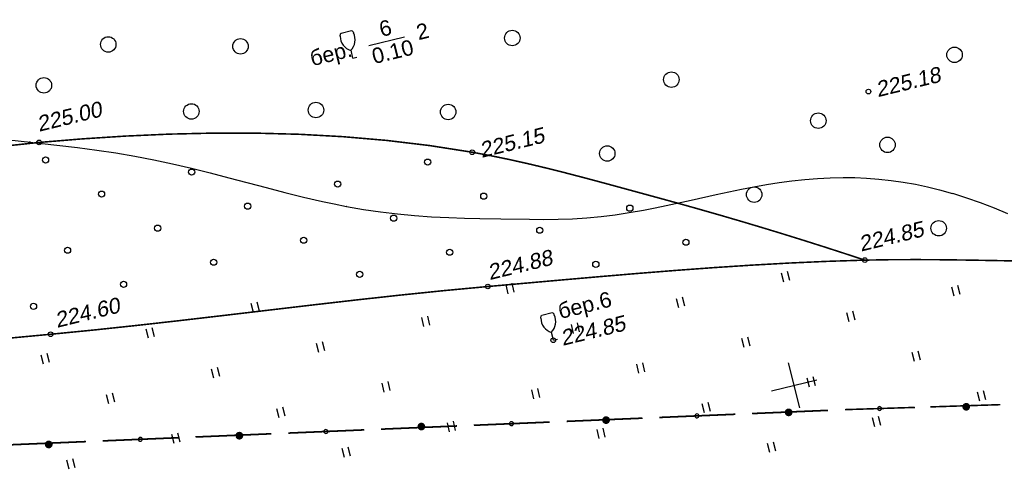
# Model space of a CAD drawing. Header units: millimetres. Extents: x -10 to 1169, y 1 to 1686.
# Tile 128 of 224: x 703 to 767, y 840 to 868. Entities that reach past the tile are written whole.
import ezdxf

# ---------------------------------------------------------------- set-up
doc = ezdxf.new("R2010")
doc.units = ezdxf.units.MM
doc.linetypes.add('AHIDDEN1', pattern=[2, 0.5, -1.5])
for name, color, linetype in [('CONTURS', 7, 'Continuous'), ('COORDS', 7, 'Continuous'), ('IZOLINES', 32, 'Continuous'), ('PDIGIT', 170, 'Continuous'), ('PICKETS', 7, 'Continuous')]:
    doc.layers.add(name, color=color, linetype=linetype)
doc.styles.get("Standard").update_dxf_attribs({"font": 'arial.ttf'})

# ---------------------------------------------------------------- blocks, each defined once
blk = doc.blocks.new('107_1')
at = {"layer": 'CONTURS', "color": 7, "linetype": 'Continuous', "const_width": 0.5}
blk.add_lwpolyline([(-0.25, 0, 1), (0.25, 0, 1)], format="xyb", close=True, dxfattribs=at)
blk = doc.blocks.new('133')
at = {"layer": 'CONTURS', "color": 7, "linetype": 'Continuous', "const_width": 0.2}
for points in [[(-11, 0), (-2, 0)], [(0, 0), (9, 0)]]:
    blk.add_lwpolyline(points, dxfattribs=at)
at = {"layer": 'CONTURS', "color": 7, "linetype": 'Continuous', "const_width": 0.5}
blk.add_lwpolyline([(-6.79, 0, 1), (-6.29, 0, 1)], format="xyb", close=True, dxfattribs=at)
blk = doc.blocks.new('401')
at = {"layer": 'CONTURS'}
for p, q in [((0, 0), (0, 1.2)), ((0.8, 0), (0.8, 1.2))]:
    blk.add_line(p, q, dxfattribs=at)
blk = doc.blocks.new('373')
at = {"layer": 'CONTURS'}
blk.add_circle((0, 0), 0.4, dxfattribs=at)
blk = doc.blocks.new('390_2')
at = {"layer": 'CONTURS', "color": 7}
for p, q in [((0.7, 3.47), (-0.69, 3.47)), ((0, 1.06), (0, 0.03)), ((0.02, 0), (0.58, 0))]:
    blk.add_line(p, q, dxfattribs=at)
at = {"layer": 'CONTURS', "color": 7, "linetype": 'Continuous'}
for centre, radius, start, end in [((1.01, 2.72), 1.95, 167.2459, 239.376), ((-19.94, 7.46), 19.52, 347.2459, 347.6983), ((-0.65, 3.26), 0.22, 101.9408, 167.6983), ((-0.69, 3.45), 0.0195, 90, 101.9408), ((-1.01, 2.72), 1.95, 300.624, 12.7541), ((0.65, 3.26), 0.22, 12.3017, 76.9673), ((19.94, 7.46), 19.52, 192.3017, 192.7541)]:
    blk.add_arc(centre, radius, start, end, dxfattribs=at)
blk = doc.blocks.new('372')
at = {"layer": 'CONTURS'}
blk.add_circle((0, 0), 1, dxfattribs=at)

msp = doc.modelspace()

# ---------------------------------------------------------------- linework, layer by layer
at = {"layer": 'CONTURS'}
msp.add_lwpolyline([(725.90873, 866.62363), (728.22269, 867.18912)], dxfattribs=at)
at = {"layer": 'CONTURS', "linetype": 'AHIDDEN1', "const_width": 0.1, "flags": 128}
for points in [[(650.60405, 862.10721), (650.91214, 861.11576), (651.22437, 860.12574), (651.54076, 859.13716), (651.86129, 858.15003), (652.18596, 857.16433), (652.51479, 856.18006), (652.84776, 855.19724), (653.18488, 854.21585), (653.52614, 853.2359), (653.87156, 852.25739), (653.95975, 851.97812), (654.03757, 851.67988), (654.1096, 851.37085), (654.18041, 851.0592), (654.25458, 850.75311), (654.33669, 850.46075), (654.43132, 850.19029), (654.54305, 849.94992), (654.67646, 849.7478), (654.83612, 849.59212), (655.09567, 849.46491), (655.40262, 849.42052), (655.74858, 849.44444), (656.12517, 849.5221), (656.52401, 849.63898), (656.93673, 849.78054), (657.35494, 849.93223), (657.77027, 850.07952), (658.17434, 850.20787), (658.55876, 850.30273), (659.91065, 850.56939), (661.26258, 850.83777), (662.61401, 851.10965), (663.96442, 851.38679), (665.31328, 851.67096), (666.66004, 851.96394), (668.0042, 852.26748), (669.3452, 852.58336), (670.68253, 852.91336), (672.01564, 853.25923), (672.58105, 853.4127), (673.14527, 853.57088), (673.70859, 853.73265), (674.27127, 853.89692), (674.83361, 854.06259), (675.39586, 854.22853), (675.95832, 854.39365), (676.52124, 854.55684), (677.08492, 854.71699), (677.64963, 854.87301), (680.30526, 855.58757), (682.97138, 856.28613), (685.64708, 856.96085), (688.33148, 857.60389), (691.02366, 858.20741), (693.72275, 858.76356), (696.42784, 859.26451), (699.13803, 859.70242), (701.85244, 860.06944), (704.57016, 860.35773), (707.35551, 860.58704), (710.15818, 860.76801), (712.97317, 860.89439), (715.79545, 860.95991), (718.62002, 860.95831), (721.44187, 860.88334), (724.25599, 860.72871), (727.05737, 860.48818), (729.84101, 860.15548), (732.60189, 859.72435), (733.80708, 859.49979), (735.00975, 859.25184), (736.21006, 858.9836), (737.40819, 858.69817), (738.6043, 858.39864), (739.79854, 858.08812), (740.99109, 857.76971), (742.1821, 857.44651), (743.37175, 857.12162), (744.56018, 856.79814), (745.91508, 856.42709), (747.26791, 856.04845), (748.61867, 855.66223), (749.96736, 855.26841), (751.31398, 854.86701), (752.65853, 854.45802), (754.00102, 854.04144), (755.34143, 853.61727), (756.67977, 853.18551), (758.01605, 852.74617)], [(799.26083, 853.89514), (797.0184, 854.06615), (794.57131, 854.10831), (792.11592, 854.03497), (789.65393, 853.87433), (787.18704, 853.6546), (784.71695, 853.40397), (782.24537, 853.15065), (779.77399, 852.92284), (777.30454, 852.74874), (774.8387, 852.65654), (773.15696, 852.63975), (771.4747, 852.64291), (769.79208, 852.6607), (768.10924, 852.68777), (766.42634, 852.71878), (764.74352, 852.7484), (763.06093, 852.77129), (761.37872, 852.78211), (759.69704, 852.77551), (758.01605, 852.74617), (755.57249, 852.66763), (753.12958, 852.55823), (750.68734, 852.42186), (748.24579, 852.26242), (745.80496, 852.08382), (743.36488, 851.88997), (740.92556, 851.68475), (738.48703, 851.47208), (736.04932, 851.25586), (733.61245, 851.03999), (730.77842, 850.77532), (727.94676, 850.48442), (725.11692, 850.17345), (722.28832, 849.84857), (719.46042, 849.51594), (716.63263, 849.18171), (713.8044, 848.85205), (710.97517, 848.53312), (708.14438, 848.23107), (705.31145, 847.95206), (702.63652, 847.70139), (699.96095, 847.45214), (697.28471, 847.20702), (694.60776, 846.96872), (691.93006, 846.73995), (689.25156, 846.52339), (686.57222, 846.32175), (683.89201, 846.13772), (681.21088, 845.974), (678.52878, 845.83329), (676.50489, 845.71855), (674.47544, 845.57775), (672.4426, 845.42612), (670.40855, 845.27889), (668.37545, 845.1513), (666.34549, 845.05858), (664.32082, 845.01595), (662.30363, 845.03866), (660.29609, 845.14193), (658.30037, 845.341), (656.69788, 845.60438), (655.10495, 845.96925), (653.51938, 846.40899), (651.93897, 846.89699), (650.36148, 847.40661), (648.78473, 847.91125), (647.2065, 848.38428), (645.62458, 848.79907), (644.03676, 849.12902), (642.44083, 849.34749), (640.08397, 849.45237), (637.71778, 849.34508), (635.34352, 849.07089), (632.96247, 848.67507), (630.57589, 848.20289), (628.18505, 847.69962), (625.79121, 847.21053), (623.39564, 846.78089), (620.9996, 846.45598), (618.60437, 846.28106), (616.88541, 846.2316), (615.16534, 846.20499), (613.44416, 846.20123), (611.72187, 846.22031), (609.99847, 846.26225), (608.27397, 846.32703), (606.54835, 846.41467), (604.82163, 846.52515), (603.09379, 846.65848), (601.36485, 846.81466)]]:
    msp.add_lwpolyline(points, dxfattribs=at)
at = {"layer": 'COORDS', "lineweight": -2}
for p, q in [((753.79652, 843.19645), (753.08432, 846.11068)), ((751.9833, 844.29747), (754.89754, 845.00967))]:
    msp.add_line(p, q, dxfattribs=at)
at = {"layer": 'IZOLINES'}
for points in [[(702.60853, 860.53108), (704.0209, 860.36798), (703.92931, 860.37851), (704.39927, 860.32355), (704.40126, 860.32332), (704.40126, 860.32332), (704.40126, 860.32332), (704.40126, 860.32332), (704.40126, 860.32332), (704.40126, 860.32332), (704.40126, 860.32332), (704.40127, 860.32332), (704.5734, 860.30346), (707.0583, 860.02885), (708.29762, 859.86688), (709.53328, 859.68031), (710.76448, 859.46759), (711.99075, 859.22908), (713.21197, 858.96668), (714.42841, 858.68344), (715.64074, 858.38342), (716.85003, 858.07146), (719.26519, 857.43441), (720.4743, 857.12185), (721.68656, 856.82209), (722.90331, 856.54177), (723.67265, 856.37797), (724.46767, 856.22138), (724.47718, 856.21959), (724.47718, 856.21959), (724.47718, 856.21959), (724.47718, 856.21959), (724.47718, 856.21959), (724.47719, 856.21959), (724.47446, 856.21841), (725.5677, 856.02818), (726.66496, 855.86461), (727.76592, 855.73079), (728.86979, 855.62665), (729.9757, 855.55043), (731.08283, 855.4983), (732.09286, 855.46671), (733.10042, 855.44427), (733.0999, 855.44459), (734.46002, 855.41868), (734.45972, 855.41833), (736.31292, 855.38823), (737.23958, 855.38318), (738.16605, 855.39352), (739.09181, 855.42553), (740.01598, 855.48368), (740.93764, 855.56992), (741.85599, 855.68375), (742.77065, 855.82268), (743.68165, 855.98299), (744.43872, 856.12981), (745.16236, 856.27908), (745.15807, 856.27669), (746.77936, 856.63171), (748.3999, 856.99007), (750.02432, 857.32951), (750.83925, 857.48528), (751.65643, 857.62828), (752.47601, 857.75603), (753.29797, 857.86615), (754.12216, 857.95636), (754.94823, 858.02454), (755.77564, 858.06874), (756.60371, 858.08729), (757.36672, 858.08044), (758.12888, 858.04976), (758.1293, 858.04974), (758.12931, 858.05014), (758.92473, 857.9915), (759.71738, 857.90621), (760.50632, 857.79394), (761.29068, 857.65513), (762.06973, 857.49057), (762.84286, 857.30133), (763.69354, 857.06392), (763.68298, 857.06676), (764.59133, 856.78115), (765.48964, 856.46637), (766.37795, 856.12519), (767.25642, 855.76005)], [(704.4019, 860.32345), (704.5734, 860.30368)]]:
    msp.add_lwpolyline(points, dxfattribs=at)
at = {"layer": 'PICKETS', "color": 7, "lineweight": -2}
for centre in [(758.24883, 863.64707), (704.57016, 860.35773), (732.60189, 859.72435), (758.01605, 852.74617), (733.61245, 851.03999), (705.31145, 847.95206), (737.84676, 847.56795)]:
    msp.add_circle(centre, 0.15, dxfattribs=at)

# ---------------------------------------------------------------- block references
at = {"layer": 'CONTURS', "lineweight": -2, "yscale": 0.5}
for name, p, xscale, zscale, rotation in [('390_2', (724.86062, 865.79906), 0.5, 0.5, 13.73311783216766), ('372', (735.19727, 867.10766), 0.5, 0.5, 13.73311783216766), ('372', (709.04403, 866.69499), 0.5, 0.5, 13.73311783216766), ('372', (717.60373, 866.57248), 0.5, 0.5, 13.73311783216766), ('372', (763.82185, 866.0206), 0.5, 0.5, 13.73311783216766), ('372', (745.4918, 864.4197), 0.5, 0.5, 13.73311783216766), ('372', (704.87865, 864.05023), 0.5, 0.5, 13.73311783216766), ('372', (714.423, 862.36286), 0.5, 0.5, 13.73311783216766), ('372', (722.48805, 862.45164), 0.5, 0.5, 13.73311783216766), ('372', (731.04775, 862.32913), 0.5, 0.5, 13.73311783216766), ('372', (755.00347, 861.76187), 0.5, 0.5, 13.73311783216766), ('372', (759.48403, 860.19962), 0.5, 0.5, 13.73311783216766), ('372', (741.34228, 859.64117), 0.5, 0.5, 13.73311783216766), ('373', (704.98487, 859.21678), 0.5, 0.5, 13.73311783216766), ('373', (729.72316, 859.0859), 0.5, 0.5, 13.73311783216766), ('373', (714.43978, 858.43914), 0.5, 0.5, 13.73311783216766), ('373', (723.89469, 857.6615), 0.5, 0.5, 13.73311783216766), ('373', (708.61131, 857.01474), 0.5, 0.5, 13.73311783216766), ('372', (750.85395, 856.98334), 0.5, 0.5, 13.73311783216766), ('373', (733.3496, 856.88386), 0.5, 0.5, 13.73311783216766), ('373', (718.06622, 856.2371), 0.5, 0.5, 13.73311783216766), ('373', (742.80451, 856.10622), 0.5, 0.5, 13.73311783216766), ('373', (727.52113, 855.45946), 0.5, 0.5, 13.73311783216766), ('372', (762.79547, 854.80859), 0.5, 0.5, 13.73311783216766), ('373', (712.23775, 854.8127), 0.5, 0.5, 13.73311783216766), ('373', (736.97603, 854.68182), 0.5, 0.5, 13.73311783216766), ('373', (721.69265, 854.03506), 0.5, 0.5, 13.73311783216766), ('373', (746.43094, 853.90418), 0.5, 0.5, 13.73311783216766), ('373', (706.40927, 853.3883), 0.5, 0.5, 13.73311783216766), ('373', (731.14756, 853.25742), 0.5, 0.5, 13.73311783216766), ('373', (715.86418, 852.61066), 0.5, 0.5, 13.73311783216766), ('373', (740.60247, 852.47978), 0.5, 0.5, 13.73311783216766), ('373', (725.31909, 851.83303), 0.5, 0.5, 13.73311783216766), ('401', (752.76489, 851.32766), 0.5, 0.5, 13.73311783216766), ('373', (710.03571, 851.18627), 0.5, 0.5, 13.73311783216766), ('401', (734.93428, 850.57311), 0.5, 0.5, 13.73311783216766), ('401', (763.79562, 850.42042), 0.5, 0.5, 13.73311783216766), ('401', (745.96501, 849.66586), 0.5, 0.5, 13.73311783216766), ('373', (704.20724, 849.76187), 0.5, 0.5, 13.73311783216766), ('401', (718.44357, 849.35129), 0.5, 0.5, 13.73311783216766), ('401', (729.47429, 848.44404), 0.5, 0.5, 13.73311783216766), ('390_2', (737.84676, 847.56795), 0.5, 0.5, 13.73311783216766), ('401', (756.99573, 848.75862), 0.5, 0.5, 13.73311783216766), ('401', (711.64368, 847.68949), 0.5, 0.5, 13.73311783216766), ('401', (739.16512, 848.00407), 0.5, 0.5, 13.73311783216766), ('401', (750.19585, 847.09682), 0.5, 0.5, 13.73311783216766), ('401', (722.67441, 846.78225), 0.5, 0.5, 13.73311783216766), ('401', (704.8438, 846.02769), 0.5, 0.5, 13.73311783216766), ('401', (761.22658, 846.18958), 0.5, 0.5, 13.73311783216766), ('401', (715.87452, 845.12045), 0.5, 0.5, 13.73311783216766), ('401', (743.39597, 845.43502), 0.5, 0.5, 13.73311783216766), ('401', (754.42669, 844.52778), 0.5, 0.5, 13.73311783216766), ('401', (726.90525, 844.2132), 0.5, 0.5, 13.73311783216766), ('401', (736.59608, 843.77323), 0.5, 0.5, 13.73311783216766), ('401', (709.07464, 843.45865), 0.5, 0.5, 13.73311783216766), ('401', (765.45742, 843.62053), 0.5, 0.5, 13.73311783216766), ('401', (720.10536, 842.55141), 0.5, 0.5, 13.73311783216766), ('133', (750.72085, 842.82549), 0.546385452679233, 0.546385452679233, 2.409135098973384), ('401', (747.62681, 842.86598), 0.5, 0.5, 13.73311783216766), ('107_1', (753.08425, 842.90144), 0.5, 0.5, 13.73311783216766), ('133', (762.25763, 843.25532), 0.5031533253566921, 0.5031533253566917, 1.834574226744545), ('107_1', (764.577, 843.26368), 0.5, 0.5, 13.73311783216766), ('133', (738.71099, 842.32021), 0.546385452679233, 0.546385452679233, 2.409135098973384), ('107_1', (741.26724, 842.40028), 0.5, 0.5, 13.73311783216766), ('401', (758.65753, 841.95873), 0.5, 0.5, 13.73311783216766), ('133', (726.70114, 841.81493), 0.546385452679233, 0.546385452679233, 2.409135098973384), ('107_1', (729.31006, 841.9842), 0.5, 0.5, 13.73311783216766), ('401', (731.13609, 841.64416), 0.5, 0.5, 13.73311783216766), ('401', (740.82692, 841.20418), 0.5, 0.5, 13.73311783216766), ('133', (702.68143, 840.80437), 0.546385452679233, 0.546385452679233, 2.409135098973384), ('133', (714.69128, 841.30965), 0.546385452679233, 0.546385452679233, 2.409135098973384), ('401', (713.30548, 840.88961), 0.5, 0.5, 13.73311783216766), ('107_1', (717.52878, 841.39379), 0.5, 0.5, 13.73311783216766), ('107_1', (705.19102, 840.82503), 0.5, 0.5, 13.73311783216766), ('401', (724.3362, 839.98236), 0.5, 0.5, 13.73311783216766), ('401', (751.85765, 840.29694), 0.5, 0.5, 13.73311783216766), ('401', (706.50559, 839.22781), 0.5, 0.5, 13.73311783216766)]:
    msp.add_blockref(name, p, dxfattribs=dict(at, xscale=xscale, zscale=zscale, rotation=rotation))

# ---------------------------------------------------------------- texts
at = {"layer": 'CONTURS', "lineweight": -2}
for s, p in [('6', (726.72204, 867.1748)), ('2', (729.12564, 866.96665)), ('0.10', (726.25173, 865.42175)), ('бер.', (722.23912, 865.2835)), ('бер.6', (738.29337, 848.93544))]:
    msp.add_text(s, height=1, rotation=13.7331178, dxfattribs=at).set_placement(p)
at = {"layer": 'PDIGIT', "color": 7, "lineweight": -2, "oblique": 10}
for s, p in [('225.18', (758.85324, 863.28006)), ('225.00', (704.55615, 861.04332)), ('225.15', (733.2063, 859.35734)), ('224.85', (757.76104, 853.29369)), ('224.88', (733.72654, 851.45233)), ('224.60', (705.72579, 848.36279)), ('224.85', (738.45116, 847.20095))]:
    msp.add_text(s, height=1, rotation=13.7331178, dxfattribs=at).set_placement(p)

doc.saveas('drawing.dxf')
